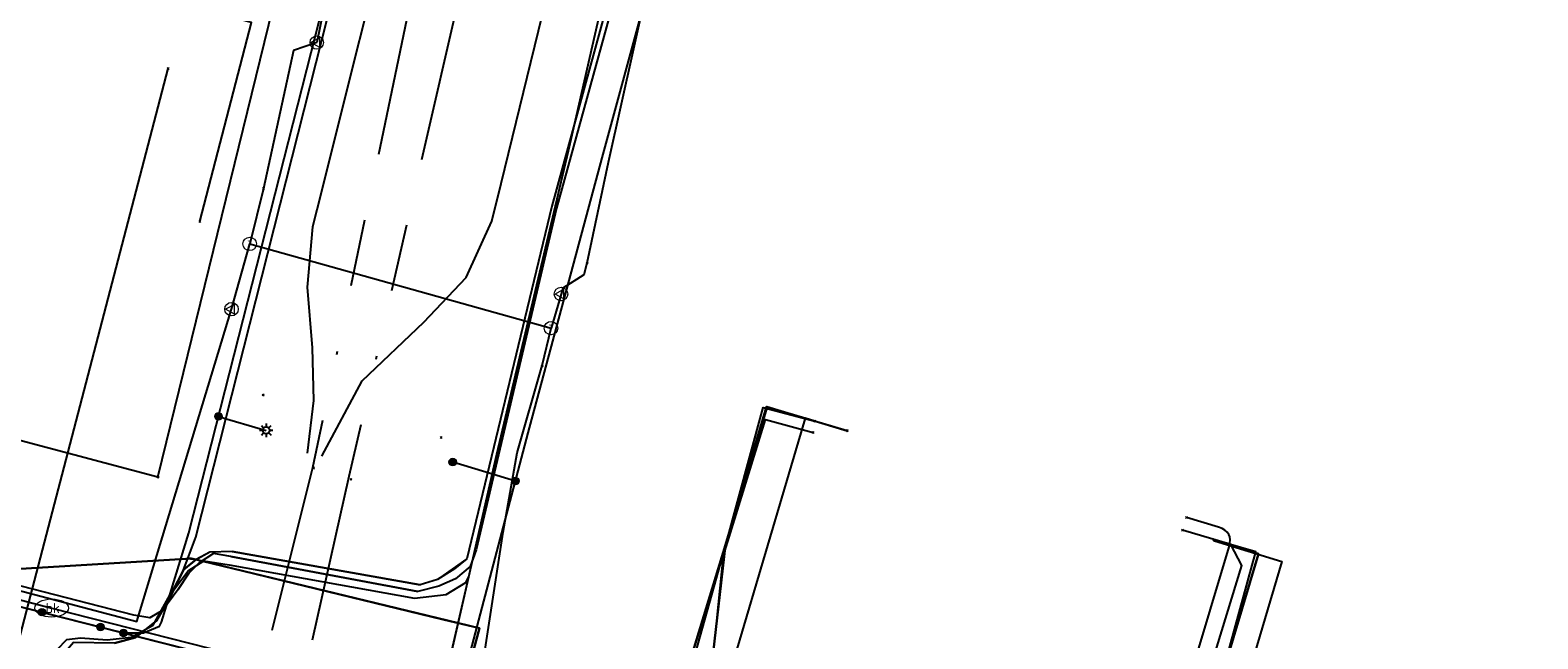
# Model space of a CAD drawing. Header units: metres. Extents: x 253430 to 254090, y 592748 to 593165.
# Tile 111 of 146: x 253848 to 253893, y 593025 to 593043. Entities that reach past the tile are written whole.
import ezdxf
from ezdxf.enums import TextEntityAlignment as Align
from ezdxf.lldxf.tags import DXFTag

# ---------------------------------------------------------------- set-up
doc = ezdxf.new("R2010")
doc.units = ezdxf.units.M
doc.linetypes.add('RI-OVERIG-SO', pattern=[17, 5, -2, 2, -2, 0, -2, 2, -2])
for name, color, linetype in [('B-WE-IE-MEUBILAIR-S', 7, 'Continuous'), ('B-WE-KL-DATA-G', 90, 'KL-DATA-SO'), ('B-WE-KL-DATA_HULPSTUK-S', 90, 'Continuous'), ('B-WE-KL-DATA_KABELBED-G', 90, 'Continuous'), ('B-WE-KL-DATA_MANTELBUIS-G', 90, 'Continuous'), ('B-WE-KL-ET_LS-G', 190, 'KL-LS-SO'), ('B-WE-KL-ET_LS_DUCT-G', 190, 'Continuous'), ('B-WE-KL-ET_LS_HULPSTUK-S', 190, 'Continuous'), ('B-WE-KL-ET_LS_KABELBED-G', 190, 'Continuous'), ('B-WE-KL-ET_LS_MANTELBUIS-G', 190, 'Continuous'), ('B-WE-KL-ET_MS-G', 130, 'KL-MS-SO'), ('B-WE-KL-ET_MS_KABELBED-G', 130, 'Continuous'), ('B-WE-KL-GAS_LD-G', 50, 'KL-GAS_LD-SO'), ('B-WE-KL-GAS_LD_HULPSTUK-S', 50, 'Continuous'), ('B-WE-KL-OVERIG-G', 8, 'Continuous'), ('B-WE-KL-WATER-G', 170, 'KL-WATER-SO'), ('B-WE-KL-WATER-S', 170, 'Continuous'), ('B-WE-KL-WATER_HULPSTUK-S', 170, 'Continuous'), ('B-WE-RI-VRIJVERVAL-G', 210, 'RI-OVERIG-SO'), ('B-WE-RI-VRIJVERVAL_HULPSTUK-S', 210, 'Continuous'), ('V-WE-KL-ET_MS_KABELBED-G', 130, 'V-CONTINUOUS-SO')]:
    doc.layers.add(name, color=color, linetype=linetype)
doc.styles.add('NLCS-ISO', font='txt')
doc.styles.get("Standard").update_dxf_attribs({"font": 'simplex.shx'})
tags = doc.linetypes.add('KL-DATA-SO', pattern='A,4,-1,[101,NLCS.SHX,S=0.5,R=0,X=0,Y=0],-1,4,-1,["D",Standard,S=1,R=0,X=-0.25,Y=-0.5],-1.5', length=12.5).pattern_tags.tags
tags[18] = DXFTag(74, 10)
tags = doc.linetypes.add('KL-GAS_LD-SO', pattern='A,4,-1,[69,NLCS.SHX,S=0.5,R=0,X=0,Y=0],-1,4,-1,["L",Standard,S=1,R=0,X=0.25,Y=-0.5],-2', length=13).pattern_tags.tags
tags[18] = DXFTag(74, 10)
tags = doc.linetypes.add('KL-LS-SO', pattern='A,4,-1,[103,NLCS.SHX,S=0.75,R=0,X=0,Y=0],-1,4,-1,["L",Standard,S=1,R=0,X=0,Y=-0.5],-2', length=13).pattern_tags.tags
tags[18] = DXFTag(74, 10)
tags = doc.linetypes.add('KL-MS-SO', pattern='A,4,-1,[103,NLCS.SHX,S=0.75,R=0,X=0,Y=0],-1,4,-1,["M",Standard,S=1,R=0,X=0,Y=-0.5],-2', length=13).pattern_tags.tags
tags[18] = DXFTag(74, 10)
doc.linetypes.add('KL-WATER-SO', pattern='A,7,-0.5,[168,NLCS.SHX,S=0.75,R=0,X=0.75,Y=0],-2', length=9.5)
doc.linetypes.add('V-CONTINUOUS-SO', pattern='A,3.5,[24,NLCS.SHX,S=0.5,R=0,X=0,Y=0],3.5', length=7)

# ---------------------------------------------------------------- blocks, each defined once
blk = doc.blocks.new('SKL-WATER_BRANDKRAAN_BRANDPUT-SO')
at = {"color": 0, "linetype": 'ByBlock', "lineweight": 18}
blk.add_ellipse((0, 0), major_axis=(2.5, 0), ratio=0.54, dxfattribs=at)
at = {"color": 0, "linetype": 'ByBlock', "lineweight": 18, "style": 'NLCS-ISO'}
blk.add_text('bk', height=1.5, dxfattribs=at).set_placement((0.16, 0), align=Align.MIDDLE_CENTER)
blk = doc.blocks.new('SKL-WTB_HULP_OVERIG-SO')
at = {"color": 0, "linetype": 'ByBlock', "lineweight": 18}
for points in [[(-0.14, 0.14), (0.14, -0.14)], [(0.14, 0.14), (-0.14, -0.14)]]:
    blk.add_lwpolyline(points, dxfattribs=at)
at = {"color": 0, "linetype": 'ByBlock', "lineweight": 18, "style": 'NLCS-ISO', "flags": 1}
for tag, p in [('TYPE', (1.5, 0)), ('OMSCHRIJVING', (1.5, -3)), ('LABEL', (1.5, -1.5))]:
    blk.add_attdef(tag, p, '', height=1, dxfattribs=at)
blk = doc.blocks.new('SKL-WTB_HULP_T STUK-SO')
at = {"color": 0, "linetype": 'ByBlock', "lineweight": 18}
blk.add_circle((0, 0), 1, dxfattribs=at)
at = {"color": 0, "linetype": 'ByBlock', "lineweight": -2, "style": 'NLCS-ISO'}
blk.add_text('T', height=1, dxfattribs=at).set_placement((0, 0), align=Align.MIDDLE_CENTER)
at = {"color": 0, "linetype": 'ByBlock', "lineweight": 18, "style": 'NLCS-ISO', "flags": 1}
for tag, p in [('TYPE', (1.5, 0)), ('OMSCHRIJVING', (1.5, -3)), ('LABEL', (1.5, -1.5))]:
    blk.add_attdef(tag, p, '', height=1, dxfattribs=at)
blk = doc.blocks.new('SKL-WTB_HULP_VERLOOP-SO')
at = {"color": 0, "linetype": 'ByBlock', "lineweight": 18}
for points in [[(0.44, 0.72), (-0.88, 0)], [(0.44, -0.72), (-0.88, 0)], [(0.44, -0.72), (0.44, 0.72)]]:
    blk.add_lwpolyline(points, dxfattribs=at)
blk.add_circle((0, 0), 1, dxfattribs=at)
at = {"color": 0, "linetype": 'ByBlock', "lineweight": 18, "style": 'NLCS-ISO', "flags": 1}
for tag, p in [('TYPE', (1.5, 0)), ('OMSCHRIJVING', (1.5, -3)), ('LABEL', (1.5, -1.5))]:
    blk.add_attdef(tag, p, '', height=1, dxfattribs=at)
blk = doc.blocks.new('SKL-WTB_HULP_MOF-SO')
at = {"linetype": 'ByBlock', "lineweight": 18}
h = blk.add_hatch(color=0, dxfattribs=at)
h.dxf.hatch_style = 1
h.paths.add_polyline_path([(-0.5625, 0, 1), (0.5625, 0, 1)])
at = {"color": 0, "linetype": 'ByBlock', "lineweight": 18}
blk.add_circle((0, 0), 0.5625, dxfattribs=at)
at = {"color": 0, "linetype": 'ByBlock', "lineweight": 18, "style": 'NLCS-ISO', "flags": 1}
for tag, p in [('TYPE', (1.5, 0)), ('OMSCHRIJVING', (1.5, -3)), ('LABEL', (1.5, -1.5))]:
    blk.add_attdef(tag, p, '', height=1, dxfattribs=at)
blk = doc.blocks.new('SIE-MEUBILAIR_PAAL_LICHTMAST-SO')
for points in [[(-0.62, 0), (-1, 0)], [(-0.71, 0.71), (-0.44, 0.44)], [(0, 1), (0, 0.62)], [(0.44, 0.44), (0.71, 0.71)], [(1, 0), (0.62, 0)], [(-0.71, -0.71), (-0.44, -0.44)], [(0, -0.62), (0, -1)], [(0.44, -0.44), (0.71, -0.71)]]:
    blk.add_lwpolyline(points)
blk.add_circle((0, 0), 0.5)
blk = doc.blocks.new('SRI-HULP_OVERIG-SO')
at = {"color": 0, "linetype": 'ByBlock', "lineweight": 18}
for points in [[(-0.14, 0.14), (0.14, -0.14)], [(0.14, 0.14), (-0.14, -0.14)]]:
    blk.add_lwpolyline(points, dxfattribs=at)
at = {"color": 0, "linetype": 'ByBlock', "lineweight": 18, "style": 'NLCS-ISO', "flags": 1}
for tag, p in [('TYPE', (1.5, 0)), ('OMSCHRIJVING', (1.5, -3)), ('LABEL', (1.5, -1.5))]:
    blk.add_attdef(tag, p, '', height=1, dxfattribs=at)

msp = doc.modelspace()

# ---------------------------------------------------------------- linework, layer by layer
at = {"layer": 'B-WE-KL-DATA-G'}
for points in [[(253850.429, 593024.419), (253851.055, 593024.59), (253851.677, 593025.086), (253852.085, 593025.791), (253852.482, 593026.599), (253852.814, 593026.882), (253852.863, 593026.909), (253852.722, 593026.943), (253852.608, 593026.936), (253852.845, 593027.571), (253857.334, 593045.248), (253858.794, 593051.957), (253859.75, 593059.232), (253859.956, 593059.749), (253861.293, 593066.817), (253862.376, 593072.137), (253864.261, 593082.208)], [(253872.794, 593079.524), (253871.405, 593070.813), (253869.282, 593060.099), (253868.103, 593055.202), (253867.421, 593052.831), (253866.186, 593047.362), (253863.458, 593037.436), (253860.922, 593026.933), (253860.554, 593026.629), (253860.052, 593026.309), (253859.533, 593026.151), (253853.927, 593027.146), (253853.266, 593027.131), (253852.814, 593026.882), (253852.482, 593026.599), (253852.085, 593025.791), (253851.677, 593025.086), (253851.055, 593024.59), (253850.429, 593024.419)], [(253687.696, 593067.157), (253698.05, 593064.662), (253703.555, 593063.292), (253716.062, 593060.149), (253740.713, 593053.978), (253748.31, 593052.008), (253793.243, 593040.292), (253801.755, 593038.07), (253801.826, 593037.936), (253802.816, 593037.177), (253805.532, 593035.885), (253832.321, 593029.19), (253835.946, 593028.249), (253837.651, 593027.806), (253841.671, 593026.744), (253845.441, 593025.729), (253846.29, 593025.299), (253846.63, 593026.57), (253852.722, 593026.943), (253861.299, 593024.862), (253860.657, 593022.472)], [(253926.111, 593003.648), (253923.901, 593004.325), (253915.165, 593007.019), (253863.564, 593021.691), (253860.657, 593022.472), (253861.299, 593024.862), (253852.722, 593026.943), (253846.63, 593026.57), (253846.29, 593025.299), (253845.441, 593025.729), (253841.671, 593026.744), (253837.651, 593027.806), (253835.946, 593028.249), (253832.321, 593029.19), (253805.532, 593035.885), (253802.816, 593037.177), (253801.826, 593037.936), (253801.196, 593039.119), (253801.238, 593040.473), (253801.705, 593041.589), (253802.621, 593041.385)], [(253934.576, 593001.97), (253934.375, 593001.29), (253926.111, 593003.648), (253923.901, 593004.325), (253915.165, 593007.019), (253867.848, 593020.473), (253868.64, 593027.345), (253869.862, 593031.459), (253871.3, 593031.032)], [(253934.576, 593001.97), (253934.375, 593001.29), (253926.111, 593003.648), (253923.901, 593004.325), (253915.165, 593007.019), (253882.019, 593016.444), (253883.289, 593022.958), (253884.517, 593027.079), (253883.208, 593027.469)]]:
    msp.add_lwpolyline(points, dxfattribs=at)
at = {"layer": 'B-WE-KL-DATA_KABELBED-G'}
for points in [[(253852.608, 593026.936), (253852.845, 593027.571), (253857.334, 593045.248), (253858.794, 593051.957), (253859.125, 593054.476)], [(253867.405, 593052.762), (253866.186, 593047.362), (253863.458, 593037.436), (253860.922, 593026.933), (253860.052, 593026.309), (253859.533, 593026.151)], [(253851.721, 593029.361), (253857.059, 593051.156)], [(253851.721, 593029.361), (253847.641, 593030.44), (253842.407, 593031.807), (253840.421, 593032.326), (253839.078, 593032.676), (253831.999, 593034.525), (253817.402, 593038.337), (253816.906, 593038.466)], [(253867.779, 593019.141), (253867.766, 593019.146), (253866.512, 593019.549), (253867.55, 593023.441), (253868.621, 593027.28), (253869.757, 593031.434), (253871.3, 593031.032)], [(253871.3, 593031.032), (253869.862, 593031.459), (253868.64, 593027.345), (253867.848, 593020.473)], [(253867.766, 593019.145), (253867.766, 593019.146), (253868.577, 593027.032), (253869.827, 593031.084), (253871.243, 593030.693)], [(253890.954, 593012.847), (253890.389, 593013.001), (253890.315, 593013.021), (253881.152, 593015.509), (253883.305, 593023.015), (253884.446, 593027.135), (253883.173, 593027.506)], [(253883.208, 593027.469), (253884.517, 593027.079), (253883.289, 593022.958), (253882.019, 593016.444)], [(253846.29, 593025.299), (253846.63, 593026.57), (253852.608, 593026.936)], [(253852.482, 593026.599), (253852.608, 593026.936)], [(253852.863, 593026.909), (253852.482, 593026.599)], [(253852.608, 593026.936), (253852.863, 593026.909)], [(253853.927, 593027.146), (253853.266, 593027.131), (253852.863, 593026.909)], [(253852.863, 593026.909), (253855.424, 593026.287)], [(253859.533, 593026.151), (253853.927, 593027.146)], [(253852.482, 593026.599), (253851.677, 593025.086), (253851.055, 593024.59), (253850.429, 593024.419), (253849.207, 593024.432), (253849.027, 593024.224)], [(253855.424, 593026.287), (253860.208, 593025.127)], [(253860.208, 593025.127), (253861.299, 593024.862)], [(253861.299, 593024.862), (253860.657, 593022.472), (253863.564, 593021.691)]]:
    msp.add_lwpolyline(points, dxfattribs=at)
at = {"layer": 'B-WE-KL-DATA_MANTELBUIS-G'}
for points in [[(253853.927, 593027.146), (253859.533, 593026.151)], [(253860.208, 593025.127), (253855.424, 593026.287)]]:
    msp.add_lwpolyline(points, dxfattribs=at)
at = {"layer": 'B-WE-KL-ET_LS-G'}
for points in [[(253850.693, 593024.722), (253851.285, 593024.726), (253851.763, 593024.922), (253851.822, 593025.046), (253852.641, 593027.704), (253857.1, 593045.218), (253858.422, 593052.144), (253859.541, 593059.321), (253865.281, 593087.495), (253869.829, 593108.178), (253872.409, 593120.755), (253874.212, 593131.095), (253877.422, 593150.128), (253879.335, 593161.502)], [(253850.693, 593024.722), (253851.285, 593024.726), (253851.763, 593024.922), (253851.822, 593025.046), (253852.641, 593027.704), (253857.1, 593045.218), (253858.422, 593052.144), (253859.541, 593059.321), (253865.281, 593087.495), (253869.829, 593108.178), (253872.409, 593120.755), (253874.212, 593131.095), (253877.422, 593150.128), (253879.335, 593161.502)], [(253873.836, 593083.425), (253871.61, 593070.819), (253869.441, 593060.095), (253869.393, 593059.894), (253868.248, 593055.128), (253867.555, 593052.74), (253866.338, 593047.325), (253863.599, 593037.379), (253861.205, 593027.201), (253861.028, 593026.696), (253860.588, 593026.337), (253860.092, 593026.111), (253859.462, 593025.959), (253853.89, 593026.996), (253853.372, 593027.085), (253852.952, 593026.807), (253852.645, 593026.505), (253852.315, 593026.001), (253851.869, 593025.396), (253851.475, 593025.174), (253851.005, 593025.254), (253843.27, 593027.234)], [(253804.321, 593052.477), (253803.89, 593050.075), (253801.65, 593040.513), (253801.493, 593038.955), (253801.977, 593038.012), (253802.992, 593037.243), (253805.551, 593036.095), (253817.464, 593033.199), (253834.548, 593028.825), (253850.693, 593024.722)], [(253804.321, 593052.477), (253803.89, 593050.075), (253801.65, 593040.513), (253801.493, 593038.955), (253801.977, 593038.012), (253802.992, 593037.243), (253805.551, 593036.095), (253817.464, 593033.199), (253834.548, 593028.825), (253850.693, 593024.722)], [(253850.008, 593024.896), (253860.602, 593022.204), (253860.902, 593022.449), (253861.033, 593024.158), (253862.755, 593030.68), (253864.958, 593038.876), (253866.28, 593043.732), (253866.598, 593043.983), (253869.63, 593043.36)], [(253867.819, 593020.725), (253867.905, 593021.012), (253867.83, 593021.139), (253866.849, 593021.436), (253869.888, 593031.46), (253872.261, 593030.754)], [(253853.524, 593031.174), (253854.948, 593030.757)], [(253862.376, 593029.244), (253860.505, 593029.812)], [(253880.745, 593016.027), (253884.027, 593026.732), (253883.695, 593027.352), (253882.257, 593027.78)]]:
    msp.add_lwpolyline(points, dxfattribs=at)
at = {"layer": 'B-WE-KL-ET_LS_DUCT-G'}
msp.add_lwpolyline([(253853.89, 593026.996), (253859.462, 593025.959)], dxfattribs=at)
at = {"layer": 'B-WE-KL-ET_LS_KABELBED-G'}
for points in [[(253850.693, 593024.722), (253851.285, 593024.726), (253851.763, 593024.922), (253851.822, 593025.046), (253852.641, 593027.704), (253857.1, 593045.218), (253858.422, 593052.144), (253859.541, 593059.321), (253865.281, 593087.495), (253869.829, 593108.178), (253872.409, 593120.755), (253874.212, 593131.095), (253877.422, 593150.128), (253879.335, 593161.502)], [(253888.01, 593161.431), (253887.262, 593157.434), (253886.562, 593153.466), (253881.882, 593127.615), (253880.543, 593119.603), (253877.536, 593103.971), (253875.718, 593093.84), (253873.836, 593083.425), (253871.61, 593070.819), (253869.441, 593060.095), (253868.248, 593055.128), (253867.555, 593052.74), (253866.338, 593047.325), (253863.599, 593037.379), (253861.205, 593027.201), (253861.028, 593026.696), (253860.588, 593026.337), (253860.092, 593026.111), (253859.462, 593025.959)], [(253860.602, 593022.204), (253860.902, 593022.449), (253861.033, 593024.158), (253862.755, 593030.68), (253864.958, 593038.876), (253866.28, 593043.732), (253866.598, 593043.983), (253869.63, 593043.36)], [(253853.89, 593026.996), (253853.372, 593027.085), (253852.952, 593026.807), (253852.645, 593026.505), (253852.315, 593026.001), (253851.869, 593025.396), (253851.475, 593025.174), (253851.005, 593025.254), (253843.27, 593027.234), (253831.776, 593030.21), (253820.953, 593033.059), (253811.135, 593035.632), (253802.177, 593037.987), (253801.963, 593038.039)], [(253801.963, 593038.039), (253801.977, 593038.012), (253802.992, 593037.243), (253805.551, 593036.095), (253817.464, 593033.199), (253834.548, 593028.825), (253850.008, 593024.896)], [(253859.462, 593025.959), (253853.89, 593026.996)], [(253850.008, 593024.896), (253850.587, 593024.75)], [(253850.587, 593024.75), (253850.693, 593024.722)], [(253850.693, 593024.722), (253853.818, 593023.928)]]:
    msp.add_lwpolyline(points, dxfattribs=at)
at = {"layer": 'B-WE-KL-ET_LS_MANTELBUIS-G'}
msp.add_lwpolyline([(253853.89, 593026.996), (253859.462, 593025.959)], dxfattribs=at)
at = {"layer": 'B-WE-KL-ET_MS-G'}
for points in [[(253805.199, 592937.741), (253804.845, 592937.843), (253806.345, 592942.926), (253808.056, 592948.846), (253808.762, 592948.68), (253818.284, 592945.845), (253827.201, 592943.256), (253829.21, 592950.144), (253831.777, 592958.666), (253844.214, 592999.913), (253848.21, 593013.253), (253848.437, 593014.097), (253855.866, 593012.037), (253856.988, 593011.729), (253860.037, 593022.265), (253861.816, 593030.047), (253863.952, 593039.081), (253867.021, 593052.516), (253872.409, 593077.638), (253873.752, 593085.796), (253880.766, 593123.594), (253887.837, 593161.432)], [(253805.199, 592937.741), (253804.845, 592937.843), (253806.345, 592942.926), (253808.056, 592948.846), (253808.762, 592948.68), (253818.284, 592945.845), (253827.201, 592943.256), (253829.21, 592950.144), (253831.777, 592958.666), (253844.214, 592999.913), (253848.21, 593013.253), (253848.437, 593014.097), (253855.866, 593012.037), (253856.988, 593011.729), (253860.037, 593022.265), (253861.816, 593030.047), (253863.952, 593039.081), (253867.021, 593052.516), (253872.409, 593077.638), (253873.752, 593085.796), (253880.766, 593123.594), (253887.837, 593161.432)], [(253805.199, 592937.741), (253804.845, 592937.843), (253806.345, 592942.926), (253808.056, 592948.846), (253808.762, 592948.68), (253818.284, 592945.845), (253827.201, 592943.256), (253829.21, 592950.144), (253831.777, 592958.666), (253844.214, 592999.913), (253848.21, 593013.253), (253848.437, 593014.097), (253855.866, 593012.037), (253856.988, 593011.729), (253860.037, 593022.265), (253861.816, 593030.047), (253863.952, 593039.081), (253867.021, 593052.516), (253872.409, 593077.638), (253873.752, 593085.796), (253880.766, 593123.594), (253887.837, 593161.432)], [(253849, 593024.528), (253849.41, 593024.571), (253850.208, 593024.518), (253850.919, 593024.594), (253851.581, 593024.954), (253852.075, 593025.842), (253852.625, 593026.576), (253853.09, 593026.865), (253853.841, 593026.754), (253859.362, 593025.755), (253860.311, 593025.868), (253860.892, 593026.221), (253860.981, 593026.394), (253861.816, 593030.047), (253863.952, 593039.081), (253867.021, 593052.516), (253872.409, 593077.638), (253873.752, 593085.796), (253880.766, 593123.594), (253887.837, 593161.432)], [(253849, 593024.528), (253849.41, 593024.571), (253850.208, 593024.518), (253850.919, 593024.594), (253851.581, 593024.954), (253852.075, 593025.842), (253852.625, 593026.576), (253853.09, 593026.865), (253853.841, 593026.754), (253859.362, 593025.755), (253860.311, 593025.868), (253860.892, 593026.221), (253860.981, 593026.394), (253861.816, 593030.047), (253863.952, 593039.081), (253867.021, 593052.516), (253872.409, 593077.638), (253873.752, 593085.796), (253880.766, 593123.594), (253887.837, 593161.432)], [(253849, 593024.528), (253849.41, 593024.571), (253850.208, 593024.518), (253850.919, 593024.594), (253851.581, 593024.954), (253852.075, 593025.842), (253852.625, 593026.576), (253853.09, 593026.865), (253853.841, 593026.754), (253859.362, 593025.755), (253860.311, 593025.868), (253860.892, 593026.221), (253860.981, 593026.394), (253861.816, 593030.047), (253863.952, 593039.081), (253867.021, 593052.516), (253872.409, 593077.638), (253873.752, 593085.796), (253880.766, 593123.594), (253887.837, 593161.432)]]:
    msp.add_lwpolyline(points, dxfattribs=at)
at = {"layer": 'B-WE-KL-ET_MS_KABELBED-G'}
for points in [[(253860.981, 593026.394), (253861.816, 593030.047), (253863.952, 593039.081), (253867.021, 593052.516), (253872.409, 593077.638), (253873.752, 593085.796), (253880.766, 593123.594), (253887.837, 593161.432)], [(253848.716, 593024.228), (253849, 593024.528), (253849.41, 593024.571), (253850.208, 593024.518), (253850.919, 593024.594), (253851.581, 593024.954), (253852.075, 593025.842), (253852.625, 593026.576), (253853.09, 593026.865), (253853.841, 593026.754), (253859.362, 593025.755), (253860.311, 593025.868), (253860.892, 593026.221), (253860.981, 593026.394)]]:
    msp.add_lwpolyline(points, dxfattribs=at)
at = {"layer": 'B-WE-KL-GAS_LD-G'}
for points in [[(253852.964, 593036.977), (253854.511, 593042.901), (253852.648, 593043.379), (253835.847, 593048.305), (253847.688, 593110.136), (253853.575, 593142.096), (253857.38, 593161.683)], [(253879.465, 593161.501), (253876.082, 593144.105), (253874.757, 593136.961), (253874.086, 593133.324), (253873.122, 593128.002), (253870.298, 593112.529), (253868.842, 593105.028), (253864.354, 593080.682), (253860.22, 593060.529), (253859.234, 593055.965), (253856.454, 593042.309)], [(253889.053, 593161.422), (253883.379, 593131.321), (253882.111, 593123.335), (253878.41, 593104.474), (253874.894, 593085.575), (253873.337, 593077.456), (253870.792, 593064.867), (253868.162, 593052.292), (253865.138, 593038.738), (253864.507, 593035.737)], [(253856.454, 593042.309), (253855.757, 593042.071), (253854.863, 593037.963)], [(253845.527, 593016.679), (253852.025, 593041.537)], [(253800.028, 593038.419), (253818.4, 593033.68), (253851.093, 593025.058), (253853.912, 593034.366)], [(253854.863, 593037.963), (253854.454, 593036.31)], [(253853.912, 593034.366), (253854.454, 593036.31)], [(253854.454, 593036.31), (253863.435, 593033.802)], [(253864.507, 593035.737), (253864.412, 593035.386), (253863.784, 593034.99), (253863.733, 593034.818)], [(253863.733, 593034.818), (253863.435, 593033.802)], [(253863.169, 593032.684), (253863.435, 593033.802)], [(253983.322, 592986.377), (253982.957, 592985.272), (253981.236, 592985.767), (253958.567, 592992.948), (253935.754, 593000.42), (253925.732, 593003.207), (253914.909, 593006.35), (253861.113, 593021.914), (253862.005, 593027.724), (253862.421, 593030.091), (253863.169, 593032.684)], [(253867.71, 593020.005), (253867.738, 593020.173), (253867.724, 593020.34), (253867.685, 593020.403), (253867.63, 593020.438), (253866.617, 593020.748), (253868.64, 593027.345), (253869.865, 593031.468), (253872.257, 593030.742)], [(253880.37, 593016.343), (253883.645, 593027.29), (253883.669, 593027.397), (253883.676, 593027.494), (253883.664, 593027.581), (253883.634, 593027.659), (253883.586, 593027.726), (253883.519, 593027.784), (253883.435, 593027.833), (253883.332, 593027.871), (253882.373, 593028.158)]]:
    msp.add_lwpolyline(points, dxfattribs=at)
at = {"layer": 'B-WE-KL-OVERIG-G'}
for points in [[(253873.049, 593110.465), (253872.319, 593108.529), (253871.241, 593106.762), (253870.635, 593105.621), (253870.197, 593104.405), (253861.223, 593057.18), (253858.99, 593047.442), (253856.454, 593037.325), (253856.327, 593036.82), (253856.164, 593035.017), (253856.32, 593033.214), (253856.355, 593031.642), (253856.167, 593030.081)], [(253856.608, 593029.989), (253857.802, 593032.23), (253859.644, 593033.978), (253860.904, 593035.313), (253861.667, 593036.983), (253861.949, 593038.106), (253865.728, 593053.554), (253868.993, 593069.522), (253874.868, 593101.004), (253874.885, 593102.913), (253874.598, 593104.801), (253873.849, 593107.544), (253873.514, 593110.368)]]:
    msp.add_lwpolyline(points, dxfattribs=at)
at = {"layer": 'B-WE-KL-WATER-G'}
for points in [[(253801.153, 593040.003), (253801.868, 593039.813), (253803.087, 593037.021), (253834.203, 593029.241), (253848.553, 593025.463)], [(253871.3, 593031.032), (253871.013, 593031.117), (253867.803, 593020.276)], [(253883.208, 593027.469), (253885.216, 593026.853), (253882.021, 593016.066)], [(253848.553, 593025.463), (253860.279, 593022.48), (253860.973, 593022.298), (253910.3, 593007.694)]]:
    msp.add_lwpolyline(points, dxfattribs=at)
at = {"layer": 'B-WE-RI-VRIJVERVAL-G'}
for points in [[(253873.37, 593110.81), (253856.33, 593029.64)], [(253868.35, 593077.02), (253857.41, 593029.38)], [(253856.33, 593029.64), (253854.26, 593021.39)], [(253857.41, 593029.38), (253855.09, 593019.05)]]:
    msp.add_lwpolyline(points, dxfattribs=at)
at = {"layer": 'V-WE-KL-ET_MS_KABELBED-G'}
msp.add_lwpolyline([(253860.185, 593022.911), (253860.981, 593026.394)], dxfattribs=at)

# ---------------------------------------------------------------- block references
at = {"layer": 'B-WE-IE-MEUBILAIR-S', "xscale": 0.2, "yscale": 0.2, "zscale": 0.2}
msp.add_blockref('SIE-MEUBILAIR_PAAL_LICHTMAST-SO', (253854.948, 593030.757), dxfattribs=at)
at = {"layer": 'B-WE-KL-DATA_HULPSTUK-S', "xscale": 0.2, "yscale": 0.2, "zscale": 0.2}
for p in [(253871.3, 593031.032), (253871.243, 593030.693), (253851.721, 593029.361), (253851.721, 593029.361), (253883.173, 593027.506)]:
    msp.add_blockref('SKL-WTB_HULP_OVERIG-SO', p, dxfattribs=at)
at = {"layer": 'B-WE-KL-ET_LS_HULPSTUK-S', "xscale": 0.2, "yscale": 0.2, "zscale": 0.2}
for name, p in [('SKL-WTB_HULP_MOF-SO', (253853.524, 593031.174)), ('SKL-WTB_HULP_OVERIG-SO', (253872.261, 593030.754)), ('SKL-WTB_HULP_MOF-SO', (253860.505, 593029.812)), ('SKL-WTB_HULP_MOF-SO', (253862.376, 593029.244)), ('SKL-WTB_HULP_OVERIG-SO', (253882.257, 593027.78)), ('SKL-WTB_HULP_MOF-SO', (253848.261, 593025.34)), ('SKL-WTB_HULP_MOF-SO', (253850.008, 593024.896)), ('SKL-WTB_HULP_MOF-SO', (253850.693, 593024.722)), ('SKL-WTB_HULP_MOF-SO', (253850.693, 593024.722))]:
    msp.add_blockref(name, p, dxfattribs=at)
at = {"layer": 'B-WE-KL-GAS_LD_HULPSTUK-S', "xscale": 0.2, "yscale": 0.2, "zscale": 0.2}
for name, p in [('SKL-WTB_HULP_VERLOOP-SO', (253856.454, 593042.309)), ('SKL-WTB_HULP_OVERIG-SO', (253852.025, 593041.537)), ('SKL-WTB_HULP_OVERIG-SO', (253854.863, 593037.963)), ('SKL-WTB_HULP_OVERIG-SO', (253852.964, 593036.977)), ('SKL-WTB_HULP_T STUK-SO', (253854.454, 593036.31)), ('SKL-WTB_HULP_OVERIG-SO', (253864.507, 593035.737)), ('SKL-WTB_HULP_VERLOOP-SO', (253863.733, 593034.818)), ('SKL-WTB_HULP_VERLOOP-SO', (253853.912, 593034.366)), ('SKL-WTB_HULP_T STUK-SO', (253863.435, 593033.802)), ('SKL-WTB_HULP_OVERIG-SO', (253863.169, 593032.684)), ('SKL-WTB_HULP_OVERIG-SO', (253872.257, 593030.742)), ('SKL-WTB_HULP_OVERIG-SO', (253882.373, 593028.158))]:
    msp.add_blockref(name, p, dxfattribs=at)
at = {"layer": 'B-WE-KL-WATER-S', "xscale": 0.2, "yscale": 0.2, "zscale": 0.2}
msp.add_blockref('SKL-WATER_BRANDKRAAN_BRANDPUT-SO', (253848.553, 593025.463), dxfattribs=at)
at = {"layer": 'B-WE-KL-WATER_HULPSTUK-S', "xscale": 0.2, "yscale": 0.2, "zscale": 0.2}
for p in [(253871.3, 593031.032), (253883.208, 593027.469)]:
    msp.add_blockref('SKL-WTB_HULP_OVERIG-SO', p, dxfattribs=at)
at = {"layer": 'B-WE-RI-VRIJVERVAL_HULPSTUK-S', "xscale": 0.2, "yscale": 0.2, "zscale": 0.2}
for p in [(253854.854, 593031.811), (253860.154, 593030.546), (253856.355, 593029.635), (253857.475, 593029.299)]:
    msp.add_blockref('SRI-HULP_OVERIG-SO', p, dxfattribs=at)

doc.saveas('drawing.dxf')
